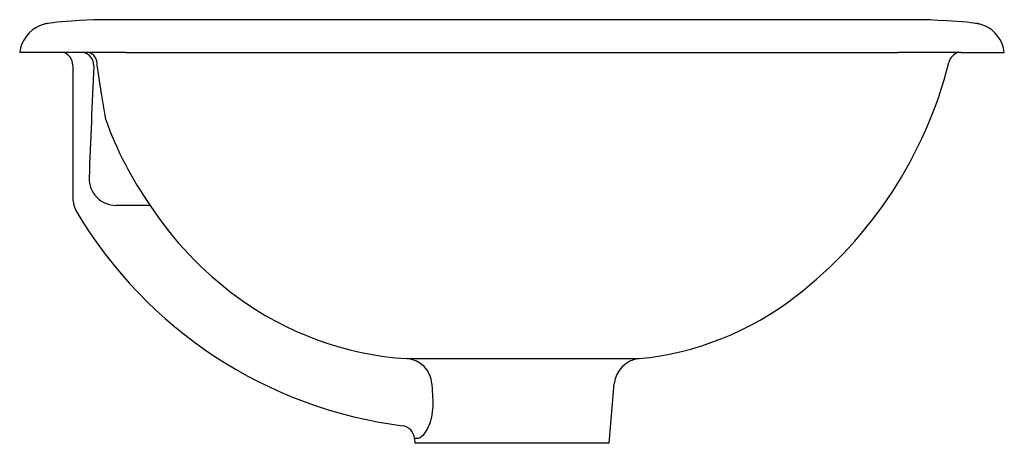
# Model space of a CAD drawing. Header units: millimetres. Extents: x 4767.404 to 4767.759, y 1843.731 to 1843.884.
import ezdxf

# ---------------------------------------------------------------- set-up
doc = ezdxf.new("R2010")
doc.units = ezdxf.units.MM
doc.layers.add('SANINDUSA', color=3, linetype='Continuous')

msp = doc.modelspace()

# ---------------------------------------------------------------- linework, layer by layer
at = {"layer": 'SANINDUSA'}
for p, q in [((4767.730351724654, 1843.883820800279), (4767.433734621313, 1843.883823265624)), ((4767.419975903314, 1843.872040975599), (4767.404389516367, 1843.872040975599)), ((4767.442602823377, 1843.872040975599), (4767.419975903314, 1843.872040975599)), ((4767.442602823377, 1843.872040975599), (4767.721176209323, 1843.872040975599)), ((4767.743803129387, 1843.872040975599), (4767.721176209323, 1843.872040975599)), ((4767.743803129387, 1843.872040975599), (4767.759389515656, 1843.872040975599)), ((4767.423549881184, 1843.867335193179), (4767.423549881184, 1843.819538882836)), ((4767.451443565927, 1843.816833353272), (4767.43913873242, 1843.816833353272)), ((4767.543999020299, 1843.761577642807), (4767.627742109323, 1843.761577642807)), ((4767.552986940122, 1843.752497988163), (4767.553344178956, 1843.746047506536)), ((4767.61688951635, 1843.731040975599), (4767.618766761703, 1843.752497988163)), ((4767.546732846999, 1843.732831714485), (4767.54688951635, 1843.731040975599)), ((4767.548060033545, 1843.732831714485), (4767.546732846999, 1843.732831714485)), ((4767.61688951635, 1843.731040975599), (4767.54688951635, 1843.731040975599))]:
    msp.add_line(p, q, dxfattribs=at)
at = {"layer": 'SANINDUSA', "flags": 128}
for points in [[(4767.431116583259, 1843.883771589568), (4767.425891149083, 1843.883473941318), (4767.423030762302, 1843.883318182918), (4767.421095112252, 1843.883178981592), (4767.419431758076, 1843.883038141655), (4767.417787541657, 1843.882877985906), (4767.41645842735, 1843.88273001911), (4767.415438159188, 1843.882601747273), (4767.414697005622, 1843.882496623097), (4767.414348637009, 1843.882440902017), (4767.414145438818, 1843.882404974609), (4767.413898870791, 1843.882356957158), (4767.413596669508, 1843.882290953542), (4767.413261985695, 1843.882208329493), (4767.412797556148, 1843.882076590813), (4767.412153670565, 1843.881859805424), (4767.411240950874, 1843.881480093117), (4767.410190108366, 1843.880926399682), (4767.408983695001, 1843.880109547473), (4767.407864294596, 1843.879131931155), (4767.406787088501, 1843.87791129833), (4767.405838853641, 1843.876474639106), (4767.405085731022, 1843.874864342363), (4767.404571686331, 1843.873127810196), (4767.40442496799, 1843.87205509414)], [(4767.759367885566, 1843.87206124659), (4767.759113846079, 1843.873528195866), (4767.758576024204, 1843.875160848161), (4767.757849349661, 1843.876633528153), (4767.756975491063, 1843.877932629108), (4767.755996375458, 1843.879050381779), (4767.754954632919, 1843.879984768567), (4767.753894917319, 1843.880739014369), (4767.752868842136, 1843.881319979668), (4767.751950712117, 1843.881734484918), (4767.75123750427, 1843.881995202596), (4767.750734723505, 1843.882149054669), (4767.750366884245, 1843.882246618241), (4767.750088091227, 1843.882312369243), (4767.749866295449, 1843.882359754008), (4767.749679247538, 1843.882396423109), (4767.749508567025, 1843.882427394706), (4767.749323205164, 1843.882458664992), (4767.749028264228, 1843.882504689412), (4767.748291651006, 1843.882608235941), (4767.747308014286, 1843.882731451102), (4767.745960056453, 1843.882881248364), (4767.74430777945, 1843.883041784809), (4767.742342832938, 1843.883205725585), (4767.740473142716, 1843.88333575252), (4767.738405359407, 1843.883449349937), (4767.735473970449, 1843.883581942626), (4767.732665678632, 1843.883771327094)], [(4767.435387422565, 1843.847880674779), (4767.433905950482, 1843.857203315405), (4767.433179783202, 1843.861920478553), (4767.432433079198, 1843.866654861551), (4767.432315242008, 1843.867356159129)], [(4767.553344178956, 1843.746047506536), (4767.553364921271, 1843.744211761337), (4767.552887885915, 1843.7405120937), (4767.552224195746, 1843.738264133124), (4767.551383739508, 1843.736328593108), (4767.550505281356, 1843.734844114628), (4767.549613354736, 1843.733734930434), (4767.548791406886, 1843.733064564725), (4767.548060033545, 1843.732831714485)]]:
    msp.add_lwpolyline(points, dxfattribs=at)
at = {"layer": 'SANINDUSA'}
for centre, radius, start, end in [((4767.433548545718, 1843.826906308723), 0.05691726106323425, 89.81268660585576, 92.44888132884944), ((4767.730307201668, 1843.827599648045), 0.05622116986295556, 87.59573766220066, 89.95462602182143), ((4767.418607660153, 1843.86738927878), 0.004910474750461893, 359.3444971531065, 74.59081563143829), ((4767.426173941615, 1843.867254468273), 0.004927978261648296, 358.8113040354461, 76.23800705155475), ((4767.427987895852, 1843.867828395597), 0.004353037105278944, 353.772046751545, 74.40284876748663), ((4767.744237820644, 1843.867262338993), 0.004951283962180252, 105.1750029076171, 166.6005799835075), ((4767.58972343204, 1843.906108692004), 0.1543592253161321, 307.764049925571, 345.8675833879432), ((4767.558515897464, 1843.891881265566), 0.1307542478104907, 199.6646092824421, 215.0269421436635), ((4767.439154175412, 1843.82658117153), 0.009747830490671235, 178.5175612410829, 269.9092291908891), ((4767.433549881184, 1843.819538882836), 0.01, 180, 210.7847506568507), ((4767.558318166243, 1843.886982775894), 0.1278402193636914, 213.2797464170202, 233.6025205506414), ((4767.56288951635, 1843.896594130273), 0.1605531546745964, 210.7847506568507, 262.6645153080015), ((4767.551342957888, 1843.877054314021), 0.1157099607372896, 233.4654080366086, 266.3610769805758), ((4767.61688951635, 1843.871040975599), 0.1100000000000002, 275.6620088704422, 307.764049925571), ((4767.543253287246, 1843.751851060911), 0.00975512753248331, 3.802454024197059, 85.615733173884), ((4767.628728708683, 1843.751626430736), 0.0100000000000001, 95.6620088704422, 175.0000000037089), ((4767.541751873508, 1843.732395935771), 0.0050000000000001, 4.999999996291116, 82.66451530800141)]:
    msp.add_arc(centre, radius, start, end, dxfattribs=at)
msp.add_ellipse((4767.58188951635, 1843.593684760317), major_axis=(0.01002014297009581, 1.113972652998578), ratio=0.1418547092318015, start_param=1.324048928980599, end_param=1.361218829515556, dxfattribs=at)

doc.saveas('drawing.dxf')
